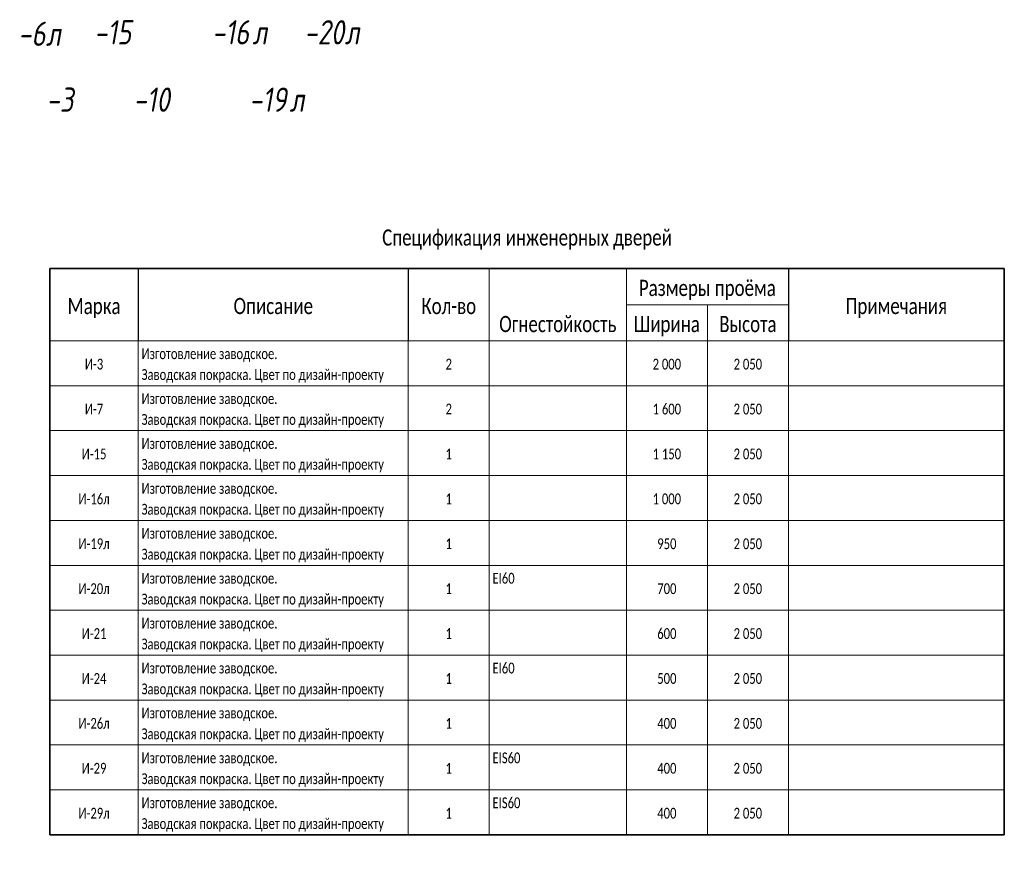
# Paper-space layout '03 двери' of a CAD drawing. Header units: millimetres. Extents: x -1565 to 1981, y -324 to 531.
# Tile 14 of 18: x 918 to 1100, y 289 to 443. Entities that reach past the tile are written whole.
import ezdxf

# ---------------------------------------------------------------- set-up
doc = ezdxf.new("R2010")
doc.units = ezdxf.units.MM
for name, color, linetype, lineweight in [('A-DETL', 7, 'Continuous', 5), ('A-DOOR-IDEN', 7, 'Continuous', 9), ('G-ANNO-SCHD', 7, 'Continuous', 9)]:
    doc.layers.add(name, color=color, linetype=linetype, lineweight=lineweight)
doc.styles.add('Calibri Light_4', font='calibril.ttf', dxfattribs={"width": 0.75, "height": 600})
doc.styles.add('Calibri Light_5', font='calibril.ttf', dxfattribs={"width": 0.75, "height": 3})
doc.styles.add('fl_iso paper', font='isocpeur.ttf', dxfattribs={"width": 0.8, "oblique": 10})

psp = doc.layouts.new('03 двери')

# ---------------------------------------------------------------- linework, layer by layer
at = {"layer": 'A-DETL', "lineweight": 35}
for p, q in [((923.18, 396.95), (923.18, 292.05)), ((923.18, 396.95), (1099.98, 396.95)), ((1099.98, 396.95), (1099.98, 292.05)), ((1099.98, 292.05), (923.18, 292.05))]:
    psp.add_line(p, q, dxfattribs=at)
at = {"layer": 'A-DETL', "lineweight": 25}
for p, q in [((939.58, 396.95), (939.58, 390.26)), ((989.58, 396.95), (989.58, 390.26)), ((1059.98, 396.95), (1059.98, 390.26)), ((939.58, 390.26), (939.58, 383.57)), ((989.58, 390.26), (989.58, 383.57)), ((1059.98, 390.26), (1059.98, 383.57))]:
    psp.add_line(p, q, dxfattribs=at)
at = {"layer": 'A-DETL'}
for p, q in [((1004.58, 396.95), (1004.58, 390.26)), ((1029.98, 396.95), (1029.98, 390.26)), ((1004.58, 390.26), (1004.58, 383.57)), ((1044.98, 390.26), (1029.98, 390.26)), ((1029.98, 390.26), (1029.98, 383.57)), ((1059.98, 390.26), (1044.98, 390.26)), ((1044.98, 390.26), (1044.98, 383.57)), ((939.58, 383.57), (923.18, 383.57)), ((989.58, 383.57), (939.58, 383.57)), ((939.58, 383.57), (939.58, 375.25)), ((1004.58, 383.57), (989.58, 383.57)), ((989.58, 383.57), (989.58, 375.25)), ((1029.98, 383.57), (1004.58, 383.57)), ((1004.58, 383.57), (1004.58, 375.25)), ((1044.98, 383.57), (1029.98, 383.57)), ((1029.98, 383.57), (1029.98, 375.25)), ((1059.98, 383.57), (1044.98, 383.57)), ((1044.98, 383.57), (1044.98, 375.25)), ((1099.98, 383.57), (1059.98, 383.57)), ((1059.98, 383.57), (1059.98, 375.25)), ((939.58, 375.25), (923.18, 375.25)), ((939.58, 375.25), (923.18, 375.25)), ((989.58, 375.25), (939.58, 375.25)), ((989.58, 375.25), (939.58, 375.25)), ((939.58, 375.25), (939.58, 366.93)), ((1004.58, 375.25), (989.58, 375.25)), ((1004.58, 375.25), (989.58, 375.25)), ((989.58, 375.25), (989.58, 366.93)), ((1029.98, 375.25), (1004.58, 375.25)), ((1029.98, 375.25), (1004.58, 375.25)), ((1004.58, 375.25), (1004.58, 366.93)), ((1044.98, 375.25), (1029.98, 375.25)), ((1044.98, 375.25), (1029.98, 375.25)), ((1029.98, 375.25), (1029.98, 366.93)), ((1059.98, 375.25), (1044.98, 375.25)), ((1059.98, 375.25), (1044.98, 375.25)), ((1044.98, 375.25), (1044.98, 366.93)), ((1099.98, 375.25), (1059.98, 375.25)), ((1099.98, 375.25), (1059.98, 375.25)), ((1059.98, 375.25), (1059.98, 366.93)), ((939.58, 366.93), (923.18, 366.93)), ((939.58, 366.93), (923.18, 366.93)), ((989.58, 366.93), (939.58, 366.93)), ((989.58, 366.93), (939.58, 366.93)), ((939.58, 366.93), (939.58, 358.61)), ((1004.58, 366.93), (989.58, 366.93)), ((1004.58, 366.93), (989.58, 366.93)), ((989.58, 366.93), (989.58, 358.61)), ((1029.98, 366.93), (1004.58, 366.93)), ((1029.98, 366.93), (1004.58, 366.93)), ((1004.58, 366.93), (1004.58, 358.61)), ((1044.98, 366.93), (1029.98, 366.93)), ((1044.98, 366.93), (1029.98, 366.93)), ((1029.98, 366.93), (1029.98, 358.61)), ((1059.98, 366.93), (1044.98, 366.93)), ((1059.98, 366.93), (1044.98, 366.93)), ((1044.98, 366.93), (1044.98, 358.61)), ((1099.98, 366.93), (1059.98, 366.93)), ((1099.98, 366.93), (1059.98, 366.93)), ((1059.98, 366.93), (1059.98, 358.61)), ((939.58, 358.61), (923.18, 358.61)), ((989.58, 358.61), (939.58, 358.61)), ((939.58, 358.61), (939.58, 350.29)), ((1004.58, 358.61), (989.58, 358.61)), ((989.58, 358.61), (989.58, 350.29)), ((1029.98, 358.61), (1004.58, 358.61)), ((1004.58, 358.61), (1004.58, 350.29)), ((1044.98, 358.61), (1029.98, 358.61)), ((1029.98, 358.61), (1029.98, 350.29)), ((1059.98, 358.61), (1044.98, 358.61)), ((1044.98, 358.61), (1044.98, 350.29)), ((1099.98, 358.61), (1059.98, 358.61)), ((1059.98, 358.61), (1059.98, 350.29)), ((939.58, 350.29), (923.18, 350.29)), ((939.58, 350.29), (923.18, 350.29)), ((989.58, 350.29), (939.58, 350.29)), ((989.58, 350.29), (939.58, 350.29)), ((939.58, 350.29), (939.58, 341.97)), ((1004.58, 350.29), (989.58, 350.29)), ((1004.58, 350.29), (989.58, 350.29)), ((989.58, 350.29), (989.58, 341.97)), ((1029.98, 350.29), (1004.58, 350.29)), ((1029.98, 350.29), (1004.58, 350.29)), ((1004.58, 350.29), (1004.58, 341.97)), ((1044.98, 350.29), (1029.98, 350.29)), ((1044.98, 350.29), (1029.98, 350.29)), ((1029.98, 350.29), (1029.98, 341.97)), ((1059.98, 350.29), (1044.98, 350.29)), ((1059.98, 350.29), (1044.98, 350.29)), ((1044.98, 350.29), (1044.98, 341.97)), ((1099.98, 350.29), (1059.98, 350.29)), ((1099.98, 350.29), (1059.98, 350.29)), ((1059.98, 350.29), (1059.98, 341.97)), ((939.58, 341.97), (923.18, 341.97)), ((989.58, 341.97), (939.58, 341.97)), ((939.58, 341.97), (939.58, 333.65)), ((1004.58, 341.97), (989.58, 341.97)), ((989.58, 341.97), (989.58, 333.65)), ((1029.98, 341.97), (1004.58, 341.97)), ((1004.58, 341.97), (1004.58, 333.65)), ((1044.98, 341.97), (1029.98, 341.97)), ((1029.98, 341.97), (1029.98, 333.65)), ((1059.98, 341.97), (1044.98, 341.97)), ((1044.98, 341.97), (1044.98, 333.65)), ((1099.98, 341.97), (1059.98, 341.97)), ((1059.98, 341.97), (1059.98, 333.65)), ((939.58, 333.65), (923.18, 333.65)), ((989.58, 333.65), (939.58, 333.65)), ((939.58, 333.65), (939.58, 325.33)), ((1004.58, 333.65), (989.58, 333.65)), ((989.58, 333.65), (989.58, 325.33)), ((1029.98, 333.65), (1004.58, 333.65)), ((1004.58, 333.65), (1004.58, 325.33)), ((1044.98, 333.65), (1029.98, 333.65)), ((1029.98, 333.65), (1029.98, 325.33)), ((1059.98, 333.65), (1044.98, 333.65)), ((1044.98, 333.65), (1044.98, 325.33)), ((1099.98, 333.65), (1059.98, 333.65)), ((1059.98, 333.65), (1059.98, 325.33)), ((939.58, 325.33), (923.18, 325.33)), ((939.58, 325.33), (923.18, 325.33)), ((989.58, 325.33), (939.58, 325.33)), ((989.58, 325.33), (939.58, 325.33)), ((939.58, 325.33), (939.58, 317.01)), ((1004.58, 325.33), (989.58, 325.33)), ((1004.58, 325.33), (989.58, 325.33)), ((989.58, 325.33), (989.58, 317.01)), ((1029.98, 325.33), (1004.58, 325.33)), ((1029.98, 325.33), (1004.58, 325.33)), ((1004.58, 325.33), (1004.58, 317.01)), ((1044.98, 325.33), (1029.98, 325.33)), ((1044.98, 325.33), (1029.98, 325.33)), ((1029.98, 325.33), (1029.98, 317.01)), ((1059.98, 325.33), (1044.98, 325.33)), ((1059.98, 325.33), (1044.98, 325.33)), ((1044.98, 325.33), (1044.98, 317.01)), ((1099.98, 325.33), (1059.98, 325.33)), ((1099.98, 325.33), (1059.98, 325.33)), ((1059.98, 325.33), (1059.98, 317.01)), ((939.58, 317.01), (923.18, 317.01)), ((939.58, 317.01), (923.18, 317.01)), ((989.58, 317.01), (939.58, 317.01)), ((989.58, 317.01), (939.58, 317.01)), ((939.58, 317.01), (939.58, 308.69)), ((1004.58, 317.01), (989.58, 317.01)), ((1004.58, 317.01), (989.58, 317.01)), ((989.58, 317.01), (989.58, 308.69)), ((1029.98, 317.01), (1004.58, 317.01)), ((1029.98, 317.01), (1004.58, 317.01)), ((1004.58, 317.01), (1004.58, 308.69)), ((1044.98, 317.01), (1029.98, 317.01)), ((1044.98, 317.01), (1029.98, 317.01)), ((1029.98, 317.01), (1029.98, 308.69)), ((1059.98, 317.01), (1044.98, 317.01)), ((1059.98, 317.01), (1044.98, 317.01)), ((1044.98, 317.01), (1044.98, 308.69)), ((1099.98, 317.01), (1059.98, 317.01)), ((1099.98, 317.01), (1059.98, 317.01)), ((1059.98, 317.01), (1059.98, 308.69)), ((939.58, 308.69), (923.18, 308.69)), ((939.58, 308.69), (923.18, 308.69)), ((989.58, 308.69), (939.58, 308.69)), ((989.58, 308.69), (939.58, 308.69)), ((939.58, 308.69), (939.58, 300.37)), ((1004.58, 308.69), (989.58, 308.69)), ((1004.58, 308.69), (989.58, 308.69)), ((989.58, 308.69), (989.58, 300.37)), ((1029.98, 308.69), (1004.58, 308.69)), ((1029.98, 308.69), (1004.58, 308.69)), ((1004.58, 308.69), (1004.58, 300.37)), ((1044.98, 308.69), (1029.98, 308.69)), ((1044.98, 308.69), (1029.98, 308.69)), ((1029.98, 308.69), (1029.98, 300.37)), ((1059.98, 308.69), (1044.98, 308.69)), ((1059.98, 308.69), (1044.98, 308.69)), ((1044.98, 308.69), (1044.98, 300.37)), ((1099.98, 308.69), (1059.98, 308.69)), ((1099.98, 308.69), (1059.98, 308.69)), ((1059.98, 308.69), (1059.98, 300.37)), ((939.58, 300.37), (923.18, 300.37)), ((989.58, 300.37), (939.58, 300.37)), ((939.58, 300.37), (939.58, 292.05)), ((1004.58, 300.37), (989.58, 300.37)), ((989.58, 300.37), (989.58, 292.05)), ((1029.98, 300.37), (1004.58, 300.37)), ((1004.58, 300.37), (1004.58, 292.05)), ((1044.98, 300.37), (1029.98, 300.37)), ((1029.98, 300.37), (1029.98, 292.05)), ((1059.98, 300.37), (1044.98, 300.37)), ((1044.98, 300.37), (1044.98, 292.05)), ((1099.98, 300.37), (1059.98, 300.37)), ((1059.98, 300.37), (1059.98, 292.05))]:
    psp.add_line(p, q, dxfattribs=at)

# ---------------------------------------------------------------- texts
at = {"layer": 'A-DOOR-IDEN', "lineweight": 5, "attachment_point": 1, "style": 'fl_iso paper'}
for s, insert, char_height, width in [('-6', (917.33, 442.71), 4.499, 6.7086), ('л', (922.47, 442.71), 4.5, 2.7051), ('-15', (931.41, 442.98), 4.499, 6.7086), ('-16', (953.24, 442.98), 4.499, 6.7086), ('л', (960.7, 442.98), 4.5, 2.7051), ('-20', (970.33, 442.98), 4.499, 6.7086), ('л', (977.8, 442.98), 4.5, 2.7051), ('-3', (922.59, 430.5), 4.499, 4.1117), ('-10', (938.69, 430.5), 4.499, 4.1117), ('-19', (960.13, 430.5), 4.499, 6.7086), ('л', (967.59, 430.5), 4.5, 2.7051)]:
    psp.add_mtext(s, dxfattribs=dict(at, insert=insert, char_height=char_height, width=width))
at = {"layer": 'G-ANNO-SCHD', "line_spacing_factor": 1.158048}
for s, insert, char_height, width, attachment_point, style in [('Спецификация инженерных дверей ', (1011.58, 404.21), 3, 105.5321, 2, 'Calibri Light_4'), ('Размеры проёма', (1044.98, 394.87), 3, 29.4558, 2, 'Calibri Light_4'), ('Марка', (931.38, 391.52), 3, 11.4432, 2, 'Calibri Light_4'), ('Описание', (964.58, 391.52), 3, 17.2072, 2, 'Calibri Light_4'), ('Кол-во', (997.08, 391.52), 3, 11.8247, 2, 'Calibri Light_4'), ('Примечания', (1079.98, 391.52), 3, 21.8693, 2, 'Calibri Light_4'), ('Огнестойкость', (1017.28, 388.18), 3, 25.4294, 2, 'Calibri Light_4'), ('Ширина', (1037.48, 388.18), 3, 14.2829, 2, 'Calibri Light_4'), ('Высота', (1052.48, 388.18), 3, 12.3757, 2, 'Calibri Light_4'), ('Изготовление заводское.\\PЗаводская покраска. Цвет по дизайн-проекту', (940.18, 382.18), 2, 52.2999, 1, 'Calibri Light_5'), ('И-3', (931.38, 380.25), 2, 4.0122, 2, 'Calibri Light_5'), ('2', (997.08, 380.25), 2, 2.8255, 2, 'Calibri Light_5'), ('2 000', (1037.48, 380.25), 2, 6.2726, 2, 'Calibri Light_5'), ('2 050', (1052.48, 380.25), 2, 6.2726, 2, 'Calibri Light_5'), ('Изготовление заводское.\\PЗаводская покраска. Цвет по дизайн-проекту', (940.18, 373.86), 2, 52.2999, 1, 'Calibri Light_5'), ('И-7', (931.38, 371.93), 2, 4.0122, 2, 'Calibri Light_5'), ('2', (997.08, 371.93), 2, 2.8255, 2, 'Calibri Light_5'), ('1 600', (1037.48, 371.93), 2, 6.2726, 2, 'Calibri Light_5'), ('2 050', (1052.48, 371.93), 2, 6.2726, 2, 'Calibri Light_5'), ('Изготовление заводское.\\PЗаводская покраска. Цвет по дизайн-проекту', (940.18, 365.54), 2, 52.2999, 1, 'Calibri Light_5'), ('И-15', (931.38, 363.61), 2, 5.4249, 2, 'Calibri Light_5'), ('1', (997.08, 363.61), 2, 2.8255, 2, 'Calibri Light_5'), ('1 150', (1037.48, 363.61), 2, 6.2726, 2, 'Calibri Light_5'), ('2 050', (1052.48, 363.61), 2, 6.2726, 2, 'Calibri Light_5'), ('Изготовление заводское.\\PЗаводская покраска. Цвет по дизайн-проекту', (940.18, 357.22), 2, 52.2999, 1, 'Calibri Light_5'), ('И-16л', (931.38, 355.29), 2, 6.8094, 2, 'Calibri Light_5'), ('1', (997.08, 355.29), 2, 2.8255, 2, 'Calibri Light_5'), ('1 000', (1037.48, 355.29), 2, 6.2726, 2, 'Calibri Light_5'), ('2 050', (1052.48, 355.29), 2, 6.2726, 2, 'Calibri Light_5'), ('Изготовление заводское.\\PЗаводская покраска. Цвет по дизайн-проекту', (940.18, 348.9), 2, 52.2999, 1, 'Calibri Light_5'), ('И-19л', (931.38, 346.97), 2, 6.8094, 2, 'Calibri Light_5'), ('1', (997.08, 346.97), 2, 2.8255, 2, 'Calibri Light_5'), ('950', (1037.48, 346.97), 2, 4.2382, 2, 'Calibri Light_5'), ('2 050', (1052.48, 346.97), 2, 6.2726, 2, 'Calibri Light_5'), ('Изготовление заводское.\\PЗаводская покраска. Цвет по дизайн-проекту', (940.18, 340.58), 2, 52.2999, 1, 'Calibri Light_5'), ('EI60', (1005.18, 340.58), 2, 4.8598, 1, 'Calibri Light_5'), ('И-20л', (931.38, 338.65), 2, 6.8094, 2, 'Calibri Light_5'), ('1', (997.08, 338.65), 2, 2.8255, 2, 'Calibri Light_5'), ('700', (1037.48, 338.65), 2, 4.2382, 2, 'Calibri Light_5'), ('2 050', (1052.48, 338.65), 2, 6.2726, 2, 'Calibri Light_5'), ('Изготовление заводское.\\PЗаводская покраска. Цвет по дизайн-проекту', (940.18, 332.26), 2, 52.2999, 1, 'Calibri Light_5'), ('И-21', (931.38, 330.33), 2, 5.4249, 2, 'Calibri Light_5'), ('1', (997.08, 330.33), 2, 2.8255, 2, 'Calibri Light_5'), ('600', (1037.48, 330.33), 2, 4.2382, 2, 'Calibri Light_5'), ('2 050', (1052.48, 330.33), 2, 6.2726, 2, 'Calibri Light_5'), ('Изготовление заводское.\\PЗаводская покраска. Цвет по дизайн-проекту', (940.18, 323.94), 2, 52.2999, 1, 'Calibri Light_5'), ('EI60', (1005.18, 323.94), 2, 4.8598, 1, 'Calibri Light_5'), ('И-24', (931.38, 322.01), 2, 5.4249, 2, 'Calibri Light_5'), ('1', (997.08, 322.01), 2, 2.8255, 2, 'Calibri Light_5'), ('500', (1037.48, 322.01), 2, 4.2382, 2, 'Calibri Light_5'), ('2 050', (1052.48, 322.01), 2, 6.2726, 2, 'Calibri Light_5'), ('Изготовление заводское.\\PЗаводская покраска. Цвет по дизайн-проекту', (940.18, 315.62), 2, 52.2999, 1, 'Calibri Light_5'), ('И-26л', (931.38, 313.69), 2, 6.8094, 2, 'Calibri Light_5'), ('1', (997.08, 313.69), 2, 2.8255, 2, 'Calibri Light_5'), ('400', (1037.48, 313.69), 2, 4.2382, 2, 'Calibri Light_5'), ('2 050', (1052.48, 313.69), 2, 6.2726, 2, 'Calibri Light_5'), ('Изготовление заводское.\\PЗаводская покраска. Цвет по дизайн-проекту', (940.18, 307.3), 2, 52.2999, 1, 'Calibri Light_5'), ('EIS60', (1005.18, 307.3), 2, 6.1031, 1, 'Calibri Light_5'), ('И-29', (931.38, 305.37), 2, 5.4249, 2, 'Calibri Light_5'), ('1', (997.08, 305.37), 2, 2.8255, 2, 'Calibri Light_5'), ('400', (1037.48, 305.37), 2, 4.2382, 2, 'Calibri Light_5'), ('2 050', (1052.48, 305.37), 2, 6.2726, 2, 'Calibri Light_5'), ('Изготовление заводское.\\PЗаводская покраска. Цвет по дизайн-проекту', (940.18, 298.98), 2, 52.2999, 1, 'Calibri Light_5'), ('EIS60', (1005.18, 298.98), 2, 6.1031, 1, 'Calibri Light_5'), ('И-29л', (931.38, 297.05), 2, 6.8094, 2, 'Calibri Light_5'), ('1', (997.08, 297.05), 2, 2.8255, 2, 'Calibri Light_5'), ('400', (1037.48, 297.05), 2, 4.2382, 2, 'Calibri Light_5'), ('2 050', (1052.48, 297.05), 2, 6.2726, 2, 'Calibri Light_5')]:
    psp.add_mtext(s, dxfattribs=dict(at, insert=insert, char_height=char_height, width=width, attachment_point=attachment_point, style=style))

doc.saveas('drawing.dxf')
